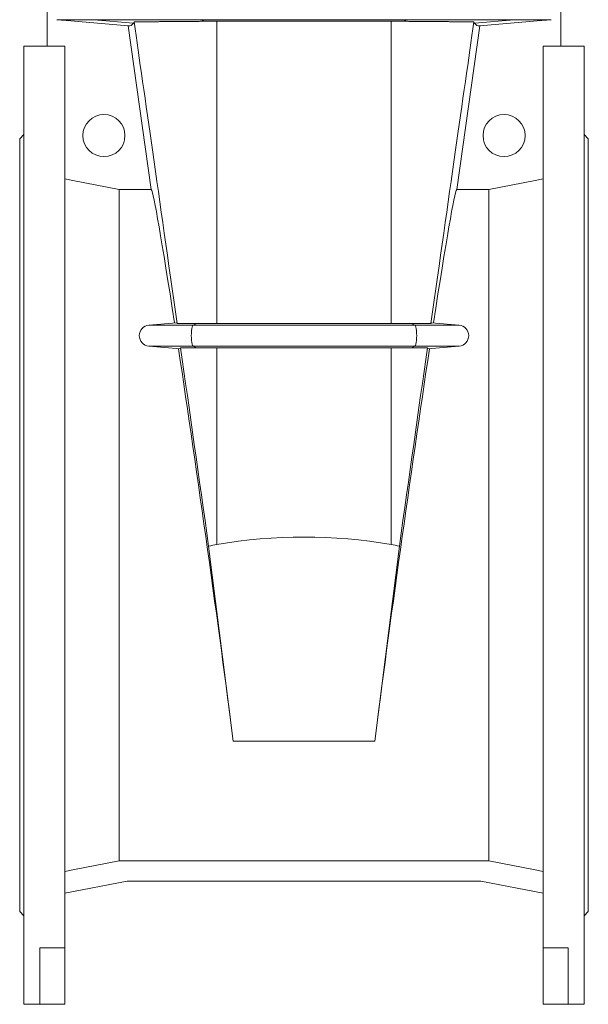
# Model space of a CAD drawing. Header units: millimetres. Extents: x -820 to 640, y -6 to 1867.
# Tile 2 of 11: x -570 to -300, y 693 to 1160. Entities that reach past the tile are written whole.
import ezdxf

# ---------------------------------------------------------------- set-up
doc = ezdxf.new("R2010")
doc.units = ezdxf.units.MM

msp = doc.modelspace()

# ---------------------------------------------------------------- linework, layer by layer
at = {"color": 7, "linetype": 'Continuous', "lineweight": 15}
for p, q in [((-557.28, 1277.89), (-557.28, 1147.68)), ((-313.28, 1277.89), (-313.28, 1147.68)), ((-476.73, 1159.51), (-393.83, 1159.51)), ((-507.8, 1079.65), (-518.71, 1157.28)), ((-362.76, 1079.65), (-351.85, 1157.28)), ((-557.28, 1147.73), (-568.28, 1147.73)), ((-568.28, 1147.73), (-568.28, 692.73)), ((-548.78, 1147.68), (-557.28, 1147.68)), ((-548.78, 719.57), (-548.78, 1147.68)), ((-321.78, 719.57), (-321.78, 1147.68)), ((-321.78, 1147.68), (-313.28, 1147.68)), ((-302.28, 1147.73), (-313.28, 1147.73)), ((-302.28, 1147.73), (-302.28, 692.73)), ((-568.28, 1105.73), (-570.28, 1103.73)), ((-570.28, 1103.73), (-570.28, 736.73)), ((-300.28, 1103.73), (-302.28, 1105.73)), ((-300.28, 1103.73), (-300.28, 736.73)), ((-523.06, 760.81), (-523.06, 1079.65)), ((-507.8, 1079.65), (-523.06, 1079.65)), ((-362.76, 1079.65), (-347.5, 1079.65)), ((-347.5, 760.81), (-347.5, 1079.65)), ((-508.92, 1015.21), (-495.78, 1016.36)), ((-393.83, 1015.95), (-476.73, 1015.95)), ((-361.64, 1015.21), (-374.78, 1016.36)), ((-494.04, 1003.95), (-508.92, 1005.25)), ((-376.52, 1003.95), (-361.64, 1005.25)), ((-476.73, 1004.51), (-393.83, 1004.51)), ((-468.92, 817.71), (-480.55, 910.24)), ((-401.64, 817.71), (-390.01, 910.24)), ((-523.06, 760.81), (-347.5, 760.81)), ((-548.78, 745.5), (-519.28, 751.23)), ((-351.28, 751.23), (-519.28, 751.23)), ((-321.78, 745.5), (-351.28, 751.23)), ((-570.28, 736.73), (-568.28, 734.73)), ((-302.28, 734.73), (-300.28, 736.73)), ((-560.78, 719.57), (-548.78, 719.57)), ((-560.78, 692.73), (-560.78, 719.57)), ((-548.78, 692.73), (-548.78, 719.57)), ((-309.78, 719.57), (-321.78, 719.57)), ((-321.78, 692.73), (-321.78, 719.57)), ((-309.78, 692.73), (-309.78, 719.57)), ((-568.28, 692.73), (-560.78, 692.73)), ((-560.78, 692.73), (-548.78, 692.73)), ((-309.78, 692.73), (-321.78, 692.73)), ((-309.78, 692.73), (-302.28, 692.73))]:
    msp.add_line(p, q, dxfattribs=at)
at = {"color": 8, "linetype": 'Continuous', "lineweight": 0}
for p, q in [((-535.07, 1160.25), (-552.65, 1160.25)), ((-483.93, 1160.25), (-535.07, 1160.25)), ((-516.24, 1158.56), (-535.07, 1160.25)), ((-386.63, 1160.25), (-483.93, 1160.25)), ((-482.51, 1159.49), (-483.93, 1160.25)), ((-476.73, 1015.95), (-476.73, 1159.51)), ((-393.83, 1015.95), (-393.83, 1159.51)), ((-388.05, 1159.49), (-386.63, 1160.25)), ((-386.63, 1160.25), (-335.49, 1160.25)), ((-354.32, 1158.56), (-335.49, 1160.25)), ((-335.49, 1160.25), (-317.91, 1160.25)), ((-487.98, 1015.21), (-508.92, 1015.21)), ((-487.98, 1015.21), (-486.36, 1016.02)), ((-382.58, 1015.21), (-487.98, 1015.21)), ((-382.58, 1015.21), (-384.2, 1016.02)), ((-382.58, 1015.21), (-361.64, 1015.21)), ((-487.98, 1005.25), (-508.92, 1005.25)), ((-382.58, 1005.25), (-487.98, 1005.25)), ((-486.36, 1004.45), (-487.98, 1005.25)), ((-384.2, 1004.45), (-382.58, 1005.25)), ((-382.58, 1005.25), (-361.64, 1005.25)), ((-476.73, 911.06), (-476.73, 1004.51)), ((-393.83, 911.06), (-393.83, 1004.51)), ((-468.92, 817.71), (-401.64, 817.71))]:
    msp.add_line(p, q, dxfattribs=at)
at = {"color": 7, "linetype": 'Continuous', "lineweight": 15, "flags": 128}
for points in [[(-552.65, 1160.25), (-546.06, 1159.68), (-518.71, 1157.28)], [(-317.91, 1160.25), (-324.5, 1159.68), (-351.85, 1157.28)], [(-523.06, 1079.65), (-545.02, 1083.93), (-548.78, 1084.66)], [(-347.5, 1079.65), (-325.54, 1083.93), (-321.78, 1084.66)], [(-523.06, 760.81), (-545.02, 756.54), (-548.78, 755.81)], [(-347.5, 760.81), (-325.54, 756.54), (-321.78, 755.81)]]:
    msp.add_lwpolyline(points, dxfattribs=at)
at = {"color": 8, "linetype": 'Continuous', "lineweight": 0, "flags": 128}
for points in [[(-483.93, 1160.25), (-484.02, 1160.34)], [(-386.63, 1160.25), (-386.54, 1160.34)], [(-487.98, 1005.25), (-488.08, 1005.34), (-488.18, 1005.49), (-488.28, 1005.72), (-488.37, 1006), (-488.46, 1006.35), (-488.54, 1006.75), (-488.6, 1007.2), (-488.66, 1007.69), (-488.71, 1008.22), (-488.75, 1008.77), (-488.77, 1009.35), (-488.79, 1009.94), (-488.79, 1010.53), (-488.77, 1011.12), (-488.75, 1011.69), (-488.71, 1012.25), (-488.66, 1012.78), (-488.6, 1013.27), (-488.54, 1013.72), (-488.46, 1014.12), (-488.37, 1014.46), (-488.28, 1014.75), (-488.18, 1014.97), (-488.08, 1015.13), (-487.98, 1015.21)], [(-382.58, 1005.25), (-382.48, 1005.34), (-382.38, 1005.49), (-382.28, 1005.72), (-382.19, 1006), (-382.1, 1006.35), (-382.02, 1006.75), (-381.96, 1007.2), (-381.9, 1007.69), (-381.85, 1008.22), (-381.81, 1008.77), (-381.79, 1009.35), (-381.78, 1009.94), (-381.78, 1010.53), (-381.79, 1011.12), (-381.81, 1011.69), (-381.85, 1012.25), (-381.9, 1012.78), (-381.96, 1013.27), (-382.02, 1013.72), (-382.1, 1014.12), (-382.19, 1014.46), (-382.28, 1014.75), (-382.38, 1014.97), (-382.48, 1015.13), (-382.58, 1015.21)]]:
    msp.add_lwpolyline(points, dxfattribs=at)
at = {"color": 7, "linetype": 'Continuous', "lineweight": 15}
for centre in [(-530.28, 1105.23), (-340.28, 1105.23)]:
    msp.add_circle(centre, 10, dxfattribs=at)
for centre, start, end in [((-508.48, 1010.23), 95, 265), ((-362.08, 1010.23), 275, 85)]:
    msp.add_arc(centre, 5, start, end, dxfattribs=at)
for centre, major_axis, ratio, start_param, end_param in [((-468.92, 820.81), (-54.49, 387.85), 0.002429, 5.239295, 5.772302), ((-401.64, 820.81), (54.49, 387.85), 0.002429, 0.510883, 1.043891), ((-485.48, 920.23), (-22.42, 159.5), 0.017285, 5.356179, 6.249402), ((-385.08, 920.23), (22.42, 159.5), 0.017285, 0.033783, 0.927006), ((-485.48, 920.23), (-22.42, 159.5), 0.017285, 4.011827, 5.263059), ((-468.92, 820.81), (-54.49, 387.85), 0.002429, 4.944717, 5.20536), ((-385.08, 920.23), (22.42, 159.5), 0.017285, 1.020126, 2.271358), ((-401.64, 820.81), (54.49, 387.85), 0.002429, 1.077825, 1.338468), ((-435.28, 569.6), (0, 345.01), 0.8391, 6.139524, 6.426847), ((-468.92, 846.78), (0, 64.95), 0.8391, 0.143661, 0.215044), ((-401.64, 846.78), (0, 64.95), 0.8391, 6.068141, 6.139524)]:
    msp.add_ellipse(centre, major_axis=major_axis, ratio=ratio, start_param=start_param, end_param=end_param, dxfattribs=at)
for points, knots in [([(-516, 1159.2), (-515.54, 1159.2), (-515.07, 1159.21), (-514.08, 1159.22), (-513.57, 1159.22), (-511.99, 1159.24), (-509.75, 1159.26), (-507.25, 1159.28), (-505.28, 1159.3), (-504.6, 1159.31), (-503.22, 1159.32), (-502.51, 1159.32), (-498.91, 1159.36), (-495.86, 1159.38), (-491.03, 1159.42), (-489.38, 1159.44), (-486.83, 1159.46), (-485.97, 1159.46), (-484.25, 1159.48), (-483.38, 1159.48), (-482.51, 1159.49)], [0, 0, 0, 0, 0.0625, 0.0625, 0.125, 0.125, 0.25, 0.375, 0.375, 0.4375, 0.4375, 0.5, 0.5, 0.75, 0.75, 0.875, 0.875, 0.9375, 0.9375, 1, 1, 1, 1]), ([(-354.56, 1159.2), (-355.02, 1159.2), (-355.49, 1159.21), (-356.48, 1159.22), (-356.99, 1159.22), (-358.57, 1159.24), (-360.81, 1159.26), (-363.31, 1159.28), (-365.29, 1159.3), (-365.96, 1159.31), (-367.34, 1159.32), (-368.05, 1159.32), (-371.65, 1159.36), (-374.7, 1159.38), (-379.53, 1159.42), (-381.18, 1159.44), (-383.73, 1159.46), (-384.59, 1159.46), (-386.31, 1159.48), (-387.18, 1159.48), (-388.05, 1159.49)], [0, 0, 0, 0, 0.0625, 0.0625, 0.125, 0.125, 0.25, 0.375, 0.375, 0.4375, 0.4375, 0.5, 0.5, 0.75, 0.75, 0.875, 0.875, 0.9375, 0.9375, 1, 1, 1, 1]), ([(-495.78, 1016.36), (-495.75, 1016.37), (-495.7, 1016.33), (-495.61, 1016.18), (-495.56, 1016.07), (-495.51, 1015.96)], [0, 0, 0, 0, 0.5, 0.5, 1, 1, 1, 1]), ([(-374.78, 1016.36), (-374.82, 1016.37), (-374.86, 1016.33), (-374.95, 1016.18), (-375, 1016.07), (-375.05, 1015.96)], [0, 0, 0, 0, 0.5, 0.5, 1, 1, 1, 1])]:
    msp.add_open_spline(points, degree=3, knots=knots, dxfattribs=at)
for points in [[(-476.73, 1159.51), (-478.68, 1159.51), (-480.6, 1159.51), (-482.51, 1159.49)], [(-393.83, 1159.51), (-391.88, 1159.51), (-389.96, 1159.51), (-388.05, 1159.49)], [(-516.24, 1158.56), (-517, 1157.67), (-517.82, 1157.24), (-518.71, 1157.28)], [(-516, 1159.2), (-516.07, 1158.9), (-516.14, 1158.67), (-516.24, 1158.56)], [(-354.56, 1159.2), (-354.49, 1158.9), (-354.42, 1158.67), (-354.32, 1158.56)], [(-354.32, 1158.56), (-353.56, 1157.67), (-352.74, 1157.24), (-351.85, 1157.28)], [(-486.36, 1016.02), (-489.54, 1016.06), (-492.59, 1016.04), (-495.51, 1015.96)], [(-486.36, 1016.02), (-483.22, 1015.97), (-480.01, 1015.95), (-476.73, 1015.95)], [(-384.2, 1016.02), (-387.34, 1015.97), (-390.55, 1015.95), (-393.83, 1015.95)], [(-384.2, 1016.02), (-381.02, 1016.06), (-377.97, 1016.04), (-375.05, 1015.96)], [(-493.88, 1004.47), (-493.92, 1004.18), (-493.96, 1003.94), (-494.04, 1003.95)], [(-493.88, 1004.47), (-491.45, 1004.42), (-488.94, 1004.41), (-486.36, 1004.45)], [(-476.73, 1004.51), (-480.01, 1004.51), (-483.22, 1004.49), (-486.36, 1004.45)], [(-393.83, 1004.51), (-390.55, 1004.51), (-387.34, 1004.49), (-384.2, 1004.45)], [(-376.68, 1004.47), (-379.11, 1004.42), (-381.62, 1004.41), (-384.2, 1004.45)], [(-376.68, 1004.47), (-376.64, 1004.18), (-376.6, 1003.94), (-376.52, 1003.95)]]:
    msp.add_open_spline(points, degree=3, dxfattribs=at)

doc.saveas('drawing.dxf')
